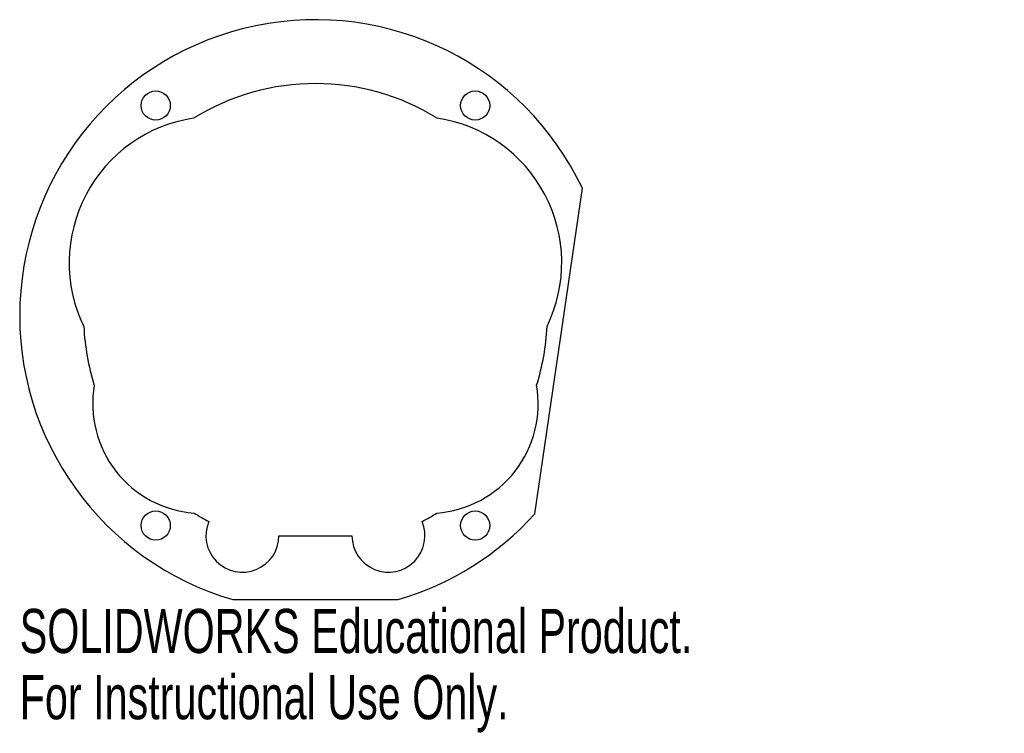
# Model space of a CAD drawing. Header units: millimetres. Extents: x -32 to 75, y -46 to 32.
import ezdxf

# ---------------------------------------------------------------- set-up
doc = ezdxf.new("R2010")
doc.units = ezdxf.units.MM
doc.styles.add('SLDTEXTSTYLE0', font='TXT', dxfattribs={"width": 0.7})

msp = doc.modelspace()

# ---------------------------------------------------------------- linework, layer by layer
at = {"color": 7, "linetype": 'Continuous', "lineweight": 25}
for p, q in [((24.05, -21.71), (29.24, 13.96)), ((-4, -24.11), (4, -24.11)), ((-9.06, -31.11), (9.06, -31.11))]:
    msp.add_line(p, q, dxfattribs=at)
for centre in [(-17.5, 23), (17.5, 23), (-17.5, -23), (17.5, -23)]:
    msp.add_circle(centre, 1.6, dxfattribs=at)
for centre, radius, start, end in [((0, 0), 32.4, 25.5243, 253.7604), ((0, 0), 25.4, 58.2972, 121.7028), ((-10.98, 5.79), 16, 98.5032, 205.9328), ((10.98, 5.79), 16, 334.0672, 81.4968), ((0, 0), 25.4, 182.7333, 197.4935), ((0, 0), 25.4, 342.5065, 357.2667), ((-12.4, -9.67), 12, 170.2153, 265.7083), ((12.4, -9.67), 12, 274.2917, 9.7847), ((0, 0), 25.4, 238.4302, 242.6093), ((-8, -24.11), 4, 157.1254, 0), ((8, -24.11), 4, 180, 22.8746), ((0, 0), 32.4, 286.2396, 317.9239), ((0, 0), 25.4, 297.3907, 301.5698)]:
    msp.add_arc(centre, radius, start, end, dxfattribs=at)

# ---------------------------------------------------------------- texts
at = {"color": 7, "linetype": 'Continuous', "char_height": 4.8336, "attachment_point": 1, "style": 'SLDTEXTSTYLE0'}
for s, insert in [('SOLIDWORKS Educational Product.', (-32.4, -32.13)), ('For Instructional Use Only.', (-32.4, -39.38))]:
    msp.add_mtext(s, dxfattribs=dict(at, insert=insert))

doc.saveas('drawing.dxf')
